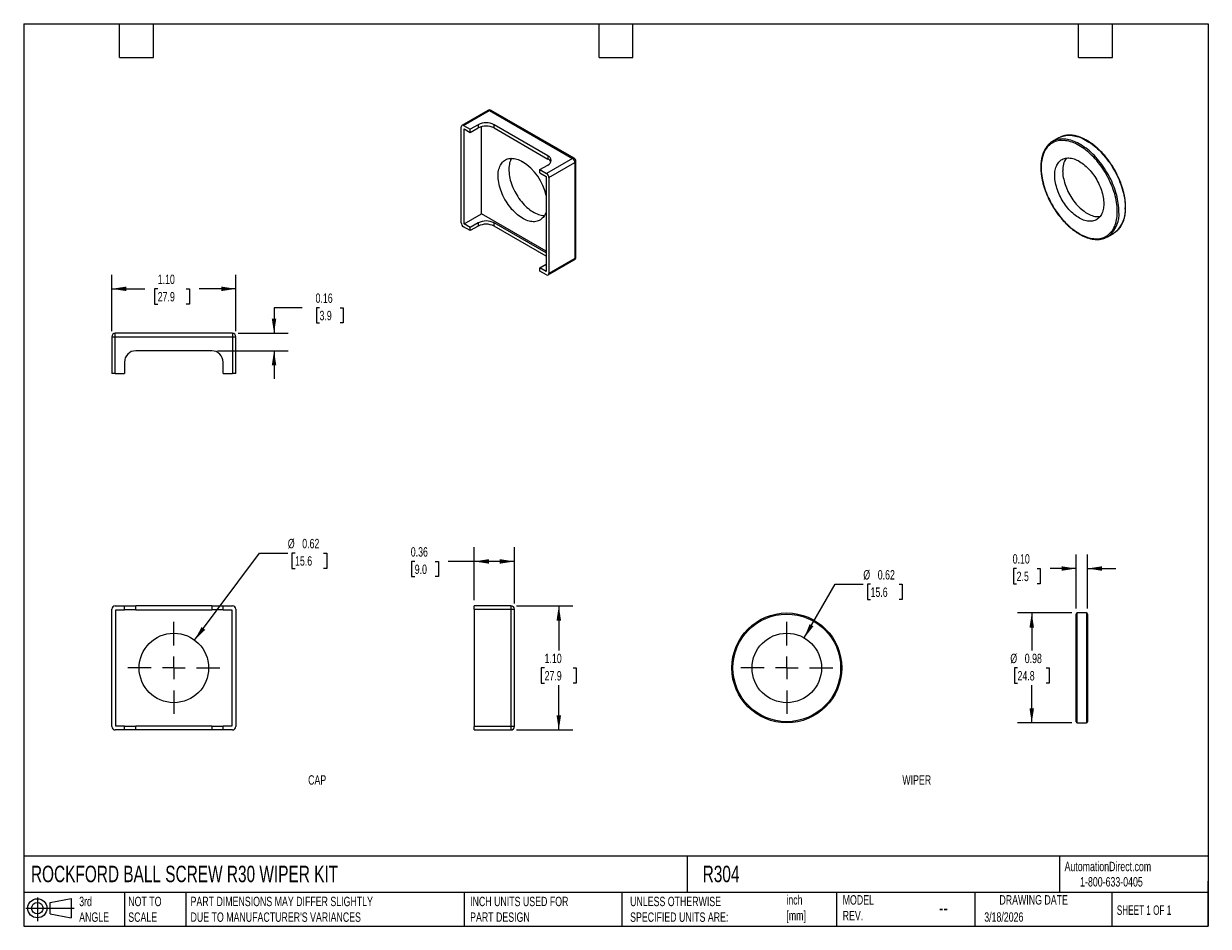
# Model space of a CAD drawing. Header units: inches. Extents: x 0.2 to 10.8, y 0.2 to 8.2.
import ezdxf

# ---------------------------------------------------------------- set-up
doc = ezdxf.new("R2010")
doc.units = ezdxf.units.IN
doc.header["$MEASUREMENT"] = 0
doc.linetypes.add('SLD-Center', pattern=[0.75, 0.6, -0.05, 0.05, -0.05])
doc.linetypes.add('SLD-Solid', pattern=[0])
doc.layers.add('CENTER', color=40, linetype='SLD-Center')
doc.layers.add('SLD-DEFPOINTS', color=7, linetype='Continuous')
doc.layers.add('DIMENSIONS', color=140, linetype='SLD-Solid', lineweight=25)
doc.layers.add('TEXT', color=140, linetype='SLD-Solid', lineweight=25)
doc.styles.add('SLDTEXTSTYLE0', font='TXT', dxfattribs={"width": 0.7})
doc.styles.add('SLDTEXTSTYLE1', font='TXT', dxfattribs={"width": 0.65})
doc.dimstyles.new('SLDDIMSTYLE0', dxfattribs={"dimtxt": 0.084961, "dimasz": 0.13, "dimexe": 0, "dimexo": 0.0625, "dimgap": 0.02124, "dimtad": 0, "dimtih": 1, "dimtoh": 1, "dimrnd": 1e-09, "dimdsep": 46, "dimtxsty": 'SLDTEXTSTYLE0', "dimsah": 1, "dimcen": 0, "dimadec": 0, "dimazin": 2, "dimtfac": 1, "dimtofl": 0, "dimtmove": 0, "dimatfit": 3, "dimfxl": 0, "dimfrac": 2, "dimtolj": 1, "dimtzin": 12, "dimarcsym": 0})
doc.dimstyles.new('SLDDIMSTYLE1', dxfattribs={"dimtxt": 0.084961, "dimasz": 0.13, "dimexe": 0, "dimexo": 0.0625, "dimgap": 0.02124, "dimtad": 0, "dimtih": 1, "dimtoh": 1, "dimrnd": 1e-09, "dimdsep": 46, "dimtxsty": 'SLDTEXTSTYLE0', "dimsah": 1, "dimcen": 0.09, "dimadec": 0, "dimazin": 2, "dimtfac": 1, "dimtofl": 0, "dimtmove": 0, "dimatfit": 3, "dimfxl": 0, "dimfrac": 2, "dimtolj": 1, "dimtzin": 12, "dimarcsym": 0})
doc.dimstyles.new('SLDDIMSTYLE2', dxfattribs={"dimtxt": 0.084961, "dimasz": 0.13, "dimexe": 0, "dimexo": 0.0625, "dimgap": 0.02124, "dimtad": 0, "dimtih": 1, "dimtoh": 1, "dimrnd": 1e-09, "dimzin": 0, "dimdsep": 46, "dimtxsty": 'SLDTEXTSTYLE0', "dimsah": 1, "dimcen": 0.09, "dimadec": 0, "dimazin": 0, "dimtfac": 1, "dimtmove": 0, "dimatfit": 0, "dimfxl": 0, "dimfrac": 2, "dimtolj": 1, "dimtzin": 12, "dimarcsym": 0})
doc.dimstyles.new('SLDDIMSTYLE3', dxfattribs={"dimtxt": 0.084961, "dimasz": 0.13, "dimexe": 0, "dimexo": 0.0625, "dimgap": 0.02124, "dimtad": 0, "dimtih": 1, "dimtoh": 1, "dimrnd": 1e-09, "dimzin": 4, "dimdsep": 46, "dimtxsty": 'SLDTEXTSTYLE0', "dimsah": 1, "dimcen": 0.09, "dimadec": 0, "dimazin": 1, "dimtfac": 1, "dimtofl": 0, "dimtmove": 0, "dimatfit": 3, "dimfxl": 0, "dimfrac": 2, "dimtolj": 1, "dimtzin": 12, "dimarcsym": 0})
doc.dimstyles.new('SLDDIMSTYLE4', dxfattribs={"dimtxt": 0.084961, "dimasz": 0.13, "dimexe": 0, "dimexo": 0.0625, "dimgap": 0.02124, "dimtad": 0, "dimtih": 1, "dimtoh": 1, "dimrnd": 1e-09, "dimdsep": 46, "dimtxsty": 'SLDTEXTSTYLE0', "dimsah": 1, "dimcen": 0.09, "dimadec": 0, "dimazin": 2, "dimtfac": 1, "dimtmove": 0, "dimatfit": 0, "dimfxl": 0, "dimfrac": 2, "dimtolj": 1, "dimtzin": 12, "dimarcsym": 0})

# ---------------------------------------------------------------- blocks, each defined once
blk = doc.blocks.new('Block11')
at = {"color": 7, "linetype": 'SLD-Solid', "lineweight": 18}
for p, q in [((0, 0.113), (0.428, 0.113)), ((0.102, 0.209), (0.102, 0)), ((0.216, 0.164), (0.401, 0.198)), ((0.216, 0.063), (0.216, 0.164)), ((0.401, 0.198), (0.401, 0.029)), ((0.216, 0.063), (0.401, 0.029))]:
    blk.add_line(p, q, dxfattribs=at)
for radius in [0.0846, 0.0506]:
    blk.add_circle((0.102, 0.113), radius, dxfattribs=at)
blk = doc.blocks.new('Block12')
at = {"layer": 'SLD-DEFPOINTS'}
blk.add_blockref('Block11', (0, 0), dxfattribs=at)
blk = doc.blocks.new('_D')
at = {"layer": 'DIMENSIONS'}
for p, q in [((7.168, 2.806), (7.442, 3.281)), ((7.442, 3.281), (7.692, 3.281)), ((7.756, 3.281), (7.728, 3.281)), ((7.728, 3.281), (7.728, 3.146)), ((8.009, 3.281), (8.037, 3.281)), ((8.037, 3.281), (8.037, 3.146)), ((7.728, 3.146), (7.756, 3.146)), ((8.037, 3.146), (8.009, 3.146))]:
    blk.add_line(p, q, dxfattribs=at)
blk.add_solid([(7.168, 2.806), (7.25, 2.909), (7.216, 2.929)], dxfattribs=at)
at = {"layer": 'DIMENSIONS', "char_height": 0.0833, "attachment_point": 1, "style": 'SLDTEXTSTYLE0'}
for s, insert in [('%%c', (7.692, 3.407)), ('0.62', (7.82, 3.407)), ('15.6', (7.756, 3.253))]:
    blk.add_mtext(s, dxfattribs=dict(at, insert=insert))
blk = doc.blocks.new('SW_CENTERMARKSYMBOL_0')
at = {"layer": 'CENTER', "color": 0}
for p, q in [((0, 0.2), (0, 0.4075)), ((-0.2, 0), (-0.4075, 0)), ((0, 0), (-0.1, 0)), ((0, 0), (0, 0.1)), ((0, 0), (0, -0.1)), ((0, 0), (0.1, 0)), ((0.2, 0), (0.4075, 0)), ((0, -0.2), (0, -0.4075))]:
    blk.add_line(p, q, dxfattribs=at)
blk = doc.blocks.new('_D_1')
at = {"layer": 'DIMENSIONS'}
for p, q in [((9.539, 3.027), (9.06, 3.027)), ((9.185, 3.027), (9.185, 2.694)), ((9.059, 2.54), (9.031, 2.54)), ((9.031, 2.54), (9.031, 2.405)), ((9.312, 2.54), (9.34, 2.54)), ((9.34, 2.54), (9.34, 2.405)), ((9.031, 2.405), (9.059, 2.405)), ((9.185, 2.052), (9.185, 2.386)), ((9.34, 2.405), (9.312, 2.405)), ((9.539, 2.052), (9.06, 2.052))]:
    blk.add_line(p, q, dxfattribs=at)
for points in [[(9.185, 3.027), (9.165, 2.897), (9.205, 2.897)], [(9.185, 2.052), (9.205, 2.182), (9.165, 2.182)]]:
    blk.add_solid(points, dxfattribs=at)
at = {"layer": 'DIMENSIONS', "char_height": 0.0833, "attachment_point": 1, "style": 'SLDTEXTSTYLE0'}
for s, insert in [('%%c', (8.995, 2.666)), ('0.98', (9.123, 2.666)), ('24.8', (9.059, 2.512))]:
    blk.add_mtext(s, dxfattribs=dict(at, insert=insert))
blk = doc.blocks.new('_D_2')
at = {"layer": 'DIMENSIONS'}
for p, q in [((9.579, 3.067), (9.579, 3.546)), ((9.679, 3.067), (9.679, 3.546)), ((9.051, 3.421), (9.023, 3.421)), ((9.023, 3.421), (9.023, 3.286)), ((9.233, 3.421), (9.261, 3.421)), ((9.261, 3.421), (9.261, 3.286)), ((9.579, 3.421), (9.348, 3.421)), ((9.679, 3.421), (9.929, 3.421)), ((9.023, 3.286), (9.051, 3.286)), ((9.261, 3.286), (9.233, 3.286))]:
    blk.add_line(p, q, dxfattribs=at)
for points in [[(9.579, 3.421), (9.449, 3.441), (9.449, 3.401)], [(9.679, 3.421), (9.809, 3.401), (9.809, 3.441)]]:
    blk.add_solid(points, dxfattribs=at)
at = {"layer": 'DIMENSIONS', "char_height": 0.0833, "attachment_point": 1, "style": 'SLDTEXTSTYLE0'}
for s, insert in [('0.10', (9.016, 3.548)), ('2.5', (9.051, 3.393))]:
    blk.add_mtext(s, dxfattribs=dict(at, insert=insert))
blk = doc.blocks.new('_D_3')
at = {"layer": 'DIMENSIONS'}
for p, q in [((1.765, 2.786), (2.341, 3.557)), ((2.341, 3.557), (2.591, 3.557)), ((2.655, 3.557), (2.627, 3.557)), ((2.627, 3.557), (2.627, 3.422)), ((2.908, 3.557), (2.936, 3.557)), ((2.936, 3.557), (2.936, 3.422)), ((2.627, 3.422), (2.655, 3.422)), ((2.936, 3.422), (2.908, 3.422))]:
    blk.add_line(p, q, dxfattribs=at)
blk.add_solid([(1.765, 2.786), (1.859, 2.878), (1.826, 2.902)], dxfattribs=at)
at = {"layer": 'DIMENSIONS', "char_height": 0.0833, "attachment_point": 1, "style": 'SLDTEXTSTYLE0'}
for s, insert in [('%%c', (2.591, 3.684)), ('0.62', (2.719, 3.684)), ('15.6', (2.655, 3.53))]:
    blk.add_mtext(s, dxfattribs=dict(at, insert=insert))
blk = doc.blocks.new('SW_CENTERMARKSYMBOL_1')
at = {"layer": 'CENTER', "color": 0}
for p, q in [((0, 0.2), (0, 0.4075)), ((-0.2, 0), (-0.4075, 0)), ((0, 0), (-0.1, 0)), ((0, 0), (0, 0.1)), ((0, 0), (0, -0.1)), ((0, 0), (0.1, 0)), ((0.2, 0), (0.4075, 0)), ((0, -0.2), (0, -0.4075))]:
    blk.add_line(p, q, dxfattribs=at)
blk = doc.blocks.new('_D_4')
at = {"layer": 'DIMENSIONS'}
for p, q in [((4.619, 3.09), (5.118, 3.09)), ((4.993, 3.09), (4.993, 2.694)), ((4.867, 2.54), (4.838, 2.54)), ((4.838, 2.54), (4.838, 2.405)), ((5.119, 2.54), (5.148, 2.54)), ((5.148, 2.54), (5.148, 2.405)), ((4.838, 2.405), (4.867, 2.405)), ((4.993, 1.99), (4.993, 2.386)), ((5.148, 2.405), (5.119, 2.405)), ((4.619, 1.99), (5.118, 1.99))]:
    blk.add_line(p, q, dxfattribs=at)
for points in [[(4.993, 3.09), (4.973, 2.96), (5.013, 2.96)], [(4.993, 1.99), (5.013, 2.12), (4.973, 2.12)]]:
    blk.add_solid(points, dxfattribs=at)
at = {"layer": 'DIMENSIONS', "char_height": 0.0833, "attachment_point": 1, "style": 'SLDTEXTSTYLE0'}
for s, insert in [('1.10', (4.867, 2.666)), ('27.9', (4.867, 2.512))]:
    blk.add_mtext(s, dxfattribs=dict(at, insert=insert))
blk = doc.blocks.new('_D_5')
at = {"layer": 'DIMENSIONS'}
for p, q in [((4.244, 3.14), (4.244, 3.609)), ((4.599, 3.11), (4.599, 3.609)), ((3.716, 3.484), (3.688, 3.484)), ((3.688, 3.484), (3.688, 3.349)), ((3.898, 3.484), (3.927, 3.484)), ((3.927, 3.484), (3.927, 3.349)), ((4.244, 3.484), (4.013, 3.484)), ((4.599, 3.484), (4.244, 3.484)), ((3.688, 3.349), (3.716, 3.349)), ((3.927, 3.349), (3.898, 3.349))]:
    blk.add_line(p, q, dxfattribs=at)
for points in [[(4.244, 3.484), (4.374, 3.464), (4.374, 3.504)], [(4.599, 3.484), (4.469, 3.504), (4.469, 3.464)]]:
    blk.add_solid(points, dxfattribs=at)
at = {"layer": 'DIMENSIONS', "char_height": 0.0833, "attachment_point": 1, "style": 'SLDTEXTSTYLE0'}
for s, insert in [('0.36', (3.681, 3.61)), ('9.0', (3.716, 3.456))]:
    blk.add_mtext(s, dxfattribs=dict(at, insert=insert))
blk = doc.blocks.new('_D_6')
at = {"layer": 'DIMENSIONS'}
for p, q in [((2.719, 5.733), (2.469, 5.733)), ((2.469, 5.733), (2.469, 5.506)), ((2.872, 5.733), (2.844, 5.733)), ((2.844, 5.733), (2.844, 5.598)), ((3.054, 5.733), (3.082, 5.733)), ((3.082, 5.733), (3.082, 5.598)), ((2.844, 5.598), (2.872, 5.598)), ((3.082, 5.598), (3.054, 5.598)), ((2.151, 5.506), (2.594, 5.506)), ((1.968, 5.351), (2.594, 5.351)), ((2.469, 5.351), (2.469, 5.101))]:
    blk.add_line(p, q, dxfattribs=at)
for points in [[(2.469, 5.506), (2.489, 5.636), (2.449, 5.636)], [(2.469, 5.351), (2.449, 5.221), (2.489, 5.221)]]:
    blk.add_solid(points, dxfattribs=at)
at = {"layer": 'DIMENSIONS', "char_height": 0.0833, "attachment_point": 1, "style": 'SLDTEXTSTYLE0'}
for s, insert in [('0.16', (2.837, 5.859)), ('3.9', (2.872, 5.705))]:
    blk.add_mtext(s, dxfattribs=dict(at, insert=insert))
blk = doc.blocks.new('_D_7')
at = {"layer": 'DIMENSIONS'}
for p, q in [((1.031, 5.526), (1.031, 6.025)), ((2.131, 5.526), (2.131, 6.025)), ((1.031, 5.9), (1.323, 5.9)), ((1.438, 5.9), (1.409, 5.9)), ((1.409, 5.9), (1.409, 5.765)), ((1.69, 5.9), (1.719, 5.9)), ((1.719, 5.9), (1.719, 5.765)), ((2.131, 5.9), (1.806, 5.9)), ((1.409, 5.765), (1.438, 5.765)), ((1.719, 5.765), (1.69, 5.765))]:
    blk.add_line(p, q, dxfattribs=at)
for points in [[(1.031, 5.9), (1.161, 5.88), (1.161, 5.92)], [(2.131, 5.9), (2.001, 5.92), (2.001, 5.88)]]:
    blk.add_solid(points, dxfattribs=at)
at = {"layer": 'DIMENSIONS', "char_height": 0.0833, "attachment_point": 1, "style": 'SLDTEXTSTYLE0'}
for s, insert in [('1.10', (1.438, 6.026)), ('27.9', (1.438, 5.872))]:
    blk.add_mtext(s, dxfattribs=dict(at, insert=insert))

msp = doc.modelspace()

# ---------------------------------------------------------------- linework, layer by layer
for p, q in [((4.364, 7.482), (4.134, 7.349)), ((4.149, 7.347), (4.379, 7.48)), ((4.379, 7.48), (5.114, 7.056)), ((5.129, 7.057), (4.394, 7.482)), ((4.278, 7.355), (4.208, 7.314)), ((4.278, 7.355), (4.278, 7.326)), ((4.897, 7.079), (4.42, 7.355)), ((4.42, 7.326), (4.42, 7.355)), ((4.128, 6.486), (4.128, 7.335)), ((4.149, 7.347), (4.208, 7.314)), ((4.153, 6.476), (4.153, 7.317)), ((4.153, 7.317), (4.208, 7.285)), ((4.208, 7.285), (4.278, 7.326)), ((4.208, 7.285), (4.208, 7.314)), ((4.308, 6.566), (4.308, 7.338)), ((4.42, 7.326), (4.897, 7.05)), ((9.426, 7.238), (9.369, 7.206)), ((5.114, 7.056), (4.885, 6.923)), ((4.897, 7.079), (4.897, 7.05)), ((4.826, 6.957), (4.897, 6.997)), ((4.826, 6.928), (4.826, 6.957)), ((4.826, 6.957), (4.885, 6.923)), ((4.906, 6.886), (5.136, 7.019)), ((5.136, 7.019), (5.136, 6.17)), ((5.144, 6.182), (5.144, 7.031)), ((4.826, 6.928), (4.881, 6.896)), ((4.881, 6.896), (4.881, 6.055)), ((4.906, 6.886), (4.906, 6.037)), ((4.153, 6.476), (4.308, 6.566)), ((4.881, 6.235), (4.308, 6.566)), ((4.208, 6.416), (4.149, 6.449)), ((4.208, 6.444), (4.153, 6.476)), ((4.278, 6.485), (4.208, 6.444)), ((4.278, 6.456), (4.208, 6.416)), ((4.208, 6.416), (4.208, 6.444)), ((4.278, 6.485), (4.278, 6.456)), ((4.881, 6.219), (4.42, 6.485)), ((4.42, 6.456), (4.42, 6.485)), ((4.881, 6.19), (4.42, 6.456)), ((9.857, 6.361), (9.913, 6.394)), ((4.826, 6.087), (4.881, 6.119)), ((4.9, 6.023), (5.129, 6.156)), ((5.136, 6.17), (4.906, 6.037)), ((4.826, 6.058), (4.826, 6.087)), ((4.881, 6.055), (4.826, 6.087)), ((4.885, 6.025), (4.826, 6.058)), ((1.031, 5.476), (1.061, 5.476)), ((1.031, 5.476), (1.031, 5.151)), ((1.061, 5.476), (1.061, 5.506)), ((2.101, 5.506), (1.061, 5.506)), ((1.061, 5.476), (2.101, 5.476)), ((1.061, 5.151), (1.061, 5.476)), ((2.101, 5.506), (2.101, 5.476)), ((2.101, 5.476), (2.131, 5.476)), ((2.101, 5.476), (2.101, 5.151)), ((2.131, 5.151), (2.131, 5.476)), ((1.143, 5.251), (1.143, 5.151)), ((1.918, 5.351), (1.243, 5.351)), ((2.018, 5.151), (2.018, 5.251)), ((1.061, 5.151), (1.031, 5.151)), ((1.061, 5.151), (1.143, 5.151)), ((2.018, 5.151), (2.101, 5.151)), ((2.131, 5.151), (2.101, 5.151)), ((1.031, 2.02), (1.031, 3.06)), ((1.061, 3.09), (1.143, 3.09)), ((1.066, 2.025), (1.066, 3.055)), ((1.066, 3.055), (1.143, 3.055)), ((1.143, 3.055), (1.143, 3.09)), ((1.143, 3.09), (1.243, 3.09)), ((1.243, 3.055), (1.143, 3.055)), ((1.243, 3.055), (1.243, 3.09)), ((1.918, 3.09), (1.243, 3.09)), ((1.243, 3.055), (1.918, 3.055)), ((1.918, 3.09), (1.918, 3.055)), ((1.918, 3.09), (2.018, 3.09)), ((2.018, 3.055), (1.918, 3.055)), ((2.018, 3.055), (2.018, 3.09)), ((2.018, 3.09), (2.101, 3.09)), ((2.018, 3.055), (2.096, 3.055)), ((2.096, 3.055), (2.096, 2.025)), ((2.131, 3.06), (2.131, 2.02)), ((4.244, 3.06), (4.244, 3.09)), ((4.569, 3.09), (4.244, 3.09)), ((4.244, 3.06), (4.244, 2.02)), ((4.244, 3.06), (4.569, 3.06)), ((4.569, 3.09), (4.569, 3.06)), ((4.569, 3.06), (4.569, 2.02)), ((4.569, 3.06), (4.599, 3.06)), ((4.599, 2.02), (4.599, 3.06)), ((9.579, 2.062), (9.579, 3.017)), ((9.669, 3.027), (9.589, 3.027)), ((9.589, 2.54), (9.589, 3.027)), ((9.669, 3.027), (9.669, 2.54)), ((9.679, 3.017), (9.679, 2.54)), ((9.589, 2.052), (9.589, 2.54)), ((9.669, 2.54), (9.669, 2.052)), ((9.679, 2.54), (9.679, 2.062)), ((1.143, 2.025), (1.066, 2.025)), ((1.143, 1.99), (1.143, 2.025)), ((1.143, 2.025), (1.243, 2.025)), ((1.243, 1.99), (1.243, 2.025)), ((1.918, 2.025), (1.243, 2.025)), ((1.918, 2.025), (1.918, 1.99)), ((1.918, 2.025), (2.018, 2.025)), ((2.018, 1.99), (2.018, 2.025)), ((2.096, 2.025), (2.018, 2.025)), ((4.569, 2.02), (4.244, 2.02)), ((4.244, 1.99), (4.244, 2.02)), ((4.599, 2.02), (4.569, 2.02)), ((4.569, 2.02), (4.569, 1.99)), ((9.589, 2.052), (9.669, 2.052)), ((1.143, 1.99), (1.061, 1.99)), ((1.243, 1.99), (1.143, 1.99)), ((1.918, 1.99), (1.243, 1.99)), ((2.018, 1.99), (1.918, 1.99)), ((2.101, 1.99), (2.018, 1.99)), ((4.244, 1.99), (4.569, 1.99))]:
    msp.add_line(p, q)
at = {"flags": 128}
for points in [[(9.441, 7.246), (9.451, 7.25), (9.463, 7.254), (9.476, 7.257), (9.488, 7.259), (9.502, 7.261), (9.515, 7.261), (9.529, 7.261), (9.543, 7.259), (9.557, 7.257), (9.572, 7.254), (9.586, 7.25), (9.601, 7.246), (9.616, 7.24), (9.631, 7.234), (9.647, 7.227), (9.662, 7.219), (9.677, 7.21), (9.692, 7.2), (9.708, 7.19), (9.723, 7.179), (9.738, 7.167), (9.753, 7.155), (9.767, 7.141), (9.782, 7.128), (9.796, 7.113), (9.81, 7.098), (9.824, 7.083), (9.837, 7.067), (9.851, 7.05), (9.863, 7.033), (9.876, 7.016), (9.888, 6.998), (9.899, 6.98), (9.911, 6.962), (9.921, 6.943), (9.931, 6.924), (9.941, 6.905), (9.95, 6.885), (9.959, 6.866), (9.967, 6.846), (9.974, 6.826), (9.981, 6.807), (9.987, 6.787), (9.993, 6.767), (9.998, 6.748), (10.002, 6.729), (10.006, 6.709), (10.009, 6.69), (10.011, 6.672), (10.013, 6.653), (10.014, 6.635), (10.014, 6.617)], [(9.268, 6.974), (9.269, 6.957), (9.27, 6.939), (9.271, 6.921), (9.274, 6.902), (9.277, 6.883), (9.28, 6.864), (9.285, 6.845), (9.289, 6.826), (9.295, 6.807), (9.301, 6.787), (9.308, 6.768), (9.315, 6.748), (9.323, 6.729), (9.332, 6.71), (9.341, 6.691), (9.35, 6.672), (9.361, 6.653), (9.371, 6.635), (9.382, 6.616), (9.394, 6.599), (9.406, 6.581), (9.418, 6.564), (9.431, 6.547), (9.444, 6.531), (9.457, 6.515), (9.471, 6.5), (9.485, 6.486), (9.499, 6.472), (9.513, 6.458), (9.528, 6.445), (9.542, 6.433), (9.557, 6.422), (9.572, 6.411), (9.587, 6.401), (9.602, 6.392), (9.617, 6.383), (9.632, 6.376), (9.647, 6.369), (9.662, 6.363), (9.677, 6.357), (9.691, 6.353), (9.706, 6.349), (9.72, 6.347), (9.734, 6.345), (9.748, 6.344), (9.762, 6.344), (9.775, 6.344), (9.788, 6.346), (9.8, 6.348), (9.812, 6.352), (9.824, 6.356), (9.835, 6.361), (9.846, 6.367), (9.856, 6.373), (9.866, 6.381), (9.875, 6.389), (9.884, 6.398), (9.892, 6.408), (9.9, 6.418), (9.907, 6.43), (9.914, 6.442), (9.92, 6.454), (9.925, 6.467), (9.929, 6.481), (9.933, 6.496), (9.937, 6.511), (9.939, 6.526), (9.941, 6.542), (9.943, 6.559), (9.943, 6.576), (9.943, 6.593), (9.943, 6.611), (9.941, 6.629), (9.939, 6.647), (9.937, 6.666), (9.933, 6.685), (9.929, 6.704), (9.925, 6.723), (9.92, 6.742), (9.914, 6.762), (9.907, 6.781), (9.9, 6.801), (9.892, 6.82), (9.884, 6.839), (9.875, 6.859), (9.866, 6.878), (9.856, 6.896), (9.846, 6.915), (9.835, 6.933), (9.824, 6.951), (9.812, 6.969), (9.8, 6.986), (9.788, 7.003), (9.775, 7.02), (9.762, 7.036), (9.748, 7.051), (9.734, 7.066), (9.72, 7.08), (9.706, 7.094), (9.691, 7.107), (9.677, 7.12), (9.662, 7.131), (9.647, 7.143), (9.632, 7.153), (9.617, 7.163), (9.602, 7.171), (9.587, 7.18), (9.572, 7.187), (9.557, 7.193), (9.542, 7.199), (9.528, 7.204), (9.513, 7.208), (9.499, 7.211), (9.485, 7.213), (9.471, 7.215), (9.457, 7.215), (9.444, 7.215), (9.431, 7.214), (9.418, 7.212), (9.406, 7.209), (9.394, 7.205), (9.382, 7.201), (9.371, 7.195), (9.361, 7.189), (9.35, 7.182), (9.341, 7.174), (9.332, 7.165), (9.323, 7.156), (9.315, 7.146), (9.308, 7.135), (9.301, 7.123), (9.295, 7.111), (9.289, 7.098), (9.285, 7.085), (9.28, 7.07), (9.277, 7.056), (9.274, 7.04), (9.271, 7.025), (9.27, 7.008), (9.269, 6.991), (9.268, 6.974)], [(9.958, 6.584), (9.957, 6.602), (9.956, 6.62), (9.955, 6.639), (9.952, 6.658), (9.949, 6.677), (9.946, 6.696), (9.941, 6.715), (9.936, 6.735), (9.931, 6.754), (9.924, 6.774), (9.918, 6.794), (9.91, 6.813), (9.902, 6.833), (9.894, 6.853), (9.885, 6.872), (9.875, 6.891), (9.865, 6.91), (9.854, 6.929), (9.843, 6.947), (9.831, 6.966), (9.819, 6.983), (9.807, 7.001), (9.794, 7.018), (9.781, 7.034), (9.767, 7.05), (9.754, 7.066), (9.74, 7.081), (9.725, 7.095), (9.711, 7.109), (9.696, 7.122), (9.681, 7.134), (9.666, 7.146), (9.651, 7.157), (9.636, 7.167), (9.621, 7.177), (9.605, 7.186), (9.59, 7.194), (9.575, 7.201), (9.56, 7.207), (9.545, 7.213), (9.53, 7.218), (9.515, 7.222), (9.501, 7.225), (9.486, 7.227), (9.472, 7.228), (9.459, 7.229), (9.445, 7.228), (9.432, 7.227), (9.419, 7.225), (9.407, 7.221), (9.395, 7.218), (9.386, 7.214)], [(4.881, 6.585), (4.877, 6.573), (4.872, 6.562), (4.867, 6.551), (4.861, 6.542), (4.854, 6.533), (4.846, 6.525), (4.838, 6.518), (4.83, 6.512), (4.82, 6.506), (4.811, 6.502), (4.8, 6.499), (4.789, 6.497), (4.778, 6.495), (4.767, 6.495), (4.755, 6.496), (4.743, 6.498), (4.73, 6.5), (4.718, 6.504), (4.705, 6.509), (4.692, 6.515), (4.679, 6.521), (4.666, 6.529), (4.653, 6.537), (4.64, 6.546), (4.627, 6.556), (4.615, 6.567), (4.602, 6.579), (4.59, 6.591), (4.578, 6.604), (4.567, 6.618), (4.555, 6.632), (4.545, 6.647), (4.534, 6.662), (4.525, 6.677), (4.515, 6.693), (4.507, 6.709), (4.498, 6.726), (4.491, 6.742), (4.484, 6.759), (4.478, 6.776), (4.472, 6.793), (4.468, 6.809), (4.464, 6.826), (4.46, 6.842), (4.458, 6.859), (4.456, 6.874), (4.455, 6.89), (4.455, 6.905), (4.456, 6.92), (4.457, 6.934), (4.459, 6.948), (4.462, 6.961), (4.466, 6.973), (4.47, 6.984), (4.475, 6.995), (4.481, 7.005), (4.487, 7.015), (4.495, 7.023), (4.502, 7.031), (4.511, 7.037), (4.52, 7.043), (4.529, 7.048), (4.539, 7.051), (4.55, 7.054), (4.561, 7.056), (4.572, 7.057), (4.584, 7.056), (4.596, 7.055), (4.608, 7.053), (4.621, 7.05), (4.634, 7.045), (4.646, 7.04), (4.659, 7.034), (4.672, 7.027), (4.672, 7.027)], [(4.574, 7.057), (4.571, 7.05), (4.565, 7.04), (4.561, 7.028), (4.557, 7.016), (4.555, 7.003), (4.552, 6.989), (4.551, 6.975), (4.55, 6.96), (4.551, 6.945), (4.552, 6.93), (4.553, 6.914), (4.556, 6.897), (4.559, 6.881), (4.563, 6.864), (4.568, 6.848), (4.573, 6.831), (4.58, 6.814), (4.586, 6.797), (4.594, 6.781), (4.602, 6.764), (4.611, 6.748), (4.62, 6.732), (4.63, 6.717), (4.64, 6.702), (4.651, 6.687), (4.662, 6.673), (4.674, 6.659), (4.685, 6.646), (4.698, 6.634), (4.71, 6.622), (4.723, 6.611), (4.735, 6.601), (4.748, 6.592), (4.761, 6.584), (4.774, 6.576), (4.787, 6.57), (4.8, 6.564), (4.813, 6.559), (4.826, 6.556), (4.838, 6.553), (4.85, 6.551), (4.862, 6.55), (4.866, 6.55)], [(9.823, 6.654), (9.823, 6.64), (9.822, 6.627), (9.82, 6.614), (9.818, 6.602), (9.815, 6.59), (9.811, 6.579), (9.807, 6.568), (9.802, 6.558), (9.797, 6.549), (9.791, 6.54), (9.784, 6.532), (9.777, 6.525), (9.769, 6.519), (9.761, 6.514), (9.752, 6.509), (9.743, 6.505), (9.733, 6.502), (9.723, 6.5), (9.713, 6.499), (9.702, 6.499), (9.691, 6.499), (9.68, 6.501), (9.668, 6.503), (9.657, 6.506), (9.645, 6.51), (9.633, 6.515), (9.621, 6.52), (9.609, 6.527), (9.597, 6.534), (9.585, 6.542), (9.573, 6.55), (9.561, 6.56), (9.549, 6.57), (9.538, 6.58), (9.526, 6.592), (9.515, 6.604), (9.504, 6.616), (9.494, 6.629), (9.484, 6.642), (9.474, 6.656), (9.464, 6.671), (9.455, 6.685), (9.447, 6.7), (9.439, 6.715), (9.431, 6.73), (9.424, 6.746), (9.418, 6.761), (9.412, 6.777), (9.407, 6.792), (9.403, 6.808), (9.399, 6.824), (9.395, 6.839), (9.393, 6.854), (9.391, 6.869), (9.389, 6.884), (9.389, 6.898), (9.389, 6.912), (9.389, 6.925), (9.391, 6.939), (9.393, 6.951), (9.395, 6.963), (9.399, 6.975), (9.403, 6.986), (9.407, 6.996), (9.412, 7.005), (9.418, 7.014), (9.424, 7.023), (9.431, 7.03), (9.439, 7.037), (9.447, 7.042), (9.455, 7.047), (9.464, 7.052), (9.474, 7.055), (9.484, 7.058), (9.494, 7.059), (9.504, 7.06), (9.515, 7.06), (9.526, 7.059), (9.538, 7.057), (9.549, 7.055), (9.561, 7.051), (9.573, 7.047), (9.585, 7.041), (9.597, 7.036), (9.609, 7.029), (9.621, 7.021), (9.633, 7.013), (9.645, 7.004), (9.657, 6.994), (9.668, 6.984), (9.68, 6.973), (9.691, 6.961), (9.702, 6.949), (9.713, 6.936), (9.723, 6.923), (9.733, 6.909), (9.743, 6.895), (9.752, 6.881), (9.761, 6.866), (9.769, 6.851), (9.777, 6.836), (9.784, 6.821), (9.791, 6.805), (9.797, 6.79), (9.802, 6.774), (9.807, 6.759), (9.811, 6.743), (9.815, 6.728), (9.818, 6.712), (9.82, 6.697), (9.822, 6.683), (9.823, 6.668), (9.823, 6.654)], [(9.459, 6.946), (9.46, 6.932), (9.461, 6.917), (9.462, 6.902), (9.465, 6.887), (9.468, 6.872), (9.471, 6.857), (9.475, 6.841), (9.48, 6.825), (9.486, 6.81), (9.492, 6.794), (9.499, 6.779), (9.506, 6.763), (9.514, 6.748), (9.522, 6.733), (9.531, 6.719), (9.54, 6.704), (9.549, 6.69), (9.559, 6.677), (9.57, 6.663), (9.58, 6.651), (9.591, 6.639), (9.603, 6.627), (9.614, 6.616), (9.626, 6.606), (9.638, 6.596), (9.649, 6.587), (9.662, 6.578), (9.674, 6.571), (9.686, 6.564), (9.698, 6.558), (9.71, 6.553), (9.722, 6.549), (9.733, 6.545), (9.745, 6.542), (9.756, 6.541), (9.767, 6.54), (9.778, 6.54), (9.789, 6.54), (9.791, 6.541)], [(9.929, 6.404), (9.921, 6.399), (9.913, 6.394)]]:
    msp.add_lwpolyline(points, dxfattribs=at)
for centre, radius in [((7.014, 2.54), 0.487), ((7.014, 2.54), 0.477), ((1.581, 2.54), 0.308), ((7.014, 2.54), 0.308)]:
    msp.add_circle(centre, radius)
for centre, radius, start, end in [((4.379, 7.456), 0.03, 60.0027, 119.9973), ((4.37, 7.468), 0.0151, 54.3824, 114.3071), ((4.388, 7.468), 0.0151, 65.6929, 125.6176), ((4.141, 7.337), 0.0131, 50.7967, 189.214), ((4.349, 7.219), 0.153, 62.5284, 117.4716), ((4.349, 7.19), 0.153, 62.5284, 117.4716), ((9.507, 7.097), 0.163, 113.8539, 119.9917), ((9.451, 7.065), 0.163, 113.2347, 125.9456), ((4.881, 7.038), 0.0438, 291.1173, 68.8827), ((4.87, 6.998), 0.0594, 26.3437, 62.8877), ((5.123, 7.043), 0.0151, 65.6929, 125.6176), ((5.09, 7.017), 0.0461, 2.6055, 57.3945), ((5.114, 7.031), 0.03, 0, 60.0027), ((9.643, 6.954), 0.184, 145.3556, 182.6535), ((4.411, 6.623), 0.481, 12.4059, 57.1023), ((5.129, 7.033), 0.0151, 294.3747, 354.3052), ((4.86, 6.884), 0.0461, 2.6055, 57.3945), ((9.761, 6.595), 0.254, 311.2899, 4.9958), ((9.703, 6.563), 0.256, 311.4281, 4.7939), ((4.174, 6.488), 0.0461, 182.6055, 237.3945), ((4.349, 6.349), 0.153, 62.5284, 117.4716), ((4.349, 6.32), 0.153, 62.5284, 117.4716), ((9.775, 6.502), 0.163, 293.7137, 306.4512), ((5.114, 6.182), 0.03, 299.9973, 0), ((5.121, 6.168), 0.0144, 304.0564, 7.2558), ((5.129, 6.183), 0.0151, 294.3747, 354.3052), ((4.893, 6.035), 0.0131, 230.7967, 9.214), ((1.061, 5.476), 0.03, 90, 180), ((2.101, 5.476), 0.03, 0, 90), ((1.243, 5.251), 0.1, 90, 180), ((1.918, 5.251), 0.1, 0, 90), ((1.061, 3.06), 0.03, 90, 180), ((2.101, 3.06), 0.03, 0, 90), ((4.569, 3.06), 0.03, 0, 90), ((9.589, 3.017), 0.01, 90, 180), ((9.669, 3.017), 0.01, 0, 90), ((1.061, 2.02), 0.03, 180, 270), ((2.101, 2.02), 0.03, 270, 0), ((4.569, 2.02), 0.03, 270, 0), ((9.589, 2.062), 0.01, 180, 270), ((9.669, 2.062), 0.01, 270, 0)]:
    msp.add_arc(centre, radius, start, end)
for points, knots in [([(10.017, 6.621), (10.017, 6.624), (10.017, 6.633), (10.017, 6.647), (10.015, 6.665), (10.013, 6.682), (10.011, 6.7), (10.008, 6.718), (10.004, 6.737), (10, 6.755), (9.995, 6.773), (9.99, 6.792), (9.984, 6.811), (9.978, 6.829), (9.971, 6.848), (9.963, 6.866), (9.955, 6.885), (9.946, 6.903), (9.937, 6.921), (9.928, 6.939), (9.918, 6.957), (9.908, 6.975), (9.897, 6.992), (9.886, 7.009), (9.874, 7.026), (9.862, 7.042), (9.85, 7.058), (9.838, 7.073), (9.825, 7.088), (9.812, 7.103), (9.798, 7.117), (9.785, 7.13), (9.771, 7.143), (9.757, 7.156), (9.743, 7.168), (9.729, 7.179), (9.714, 7.189), (9.7, 7.199), (9.685, 7.208), (9.671, 7.217), (9.656, 7.225), (9.642, 7.232), (9.627, 7.238), (9.613, 7.244), (9.598, 7.249), (9.584, 7.253), (9.57, 7.257), (9.556, 7.259), (9.542, 7.261), (9.529, 7.262), (9.516, 7.262), (9.503, 7.262), (9.49, 7.26), (9.477, 7.258), (9.465, 7.255), (9.454, 7.251), (9.446, 7.248), (9.442, 7.247), (9.442, 7.247)], [0, 0, 0, 0, 0.0096877, 0.0280586, 0.0464273, 0.064793, 0.0831552, 0.1015137, 0.1198683, 0.1382191, 0.1565662, 0.1749097, 0.1932499, 0.2115871, 0.2299216, 0.2482537, 0.2665839, 0.2849124, 0.3032397, 0.3215662, 0.3398921, 0.3582179, 0.376544, 0.3948706, 0.4131982, 0.4315271, 0.4498577, 0.4681904, 0.4865255, 0.5048636, 0.5232048, 0.5415496, 0.5598982, 0.578251, 0.5966081, 0.6149697, 0.6333359, 0.6517067, 0.6700816, 0.6884604, 0.7068423, 0.7252263, 0.7436107, 0.761993, 0.7803707, 0.7987405, 0.8170985, 0.8354402, 0.8537606, 0.8720544, 0.8903163, 0.9085415, 0.9267264, 0.9448687, 0.9629685, 0.9810283, 0.9990534, 1, 1, 1, 1]), ([(9.354, 7.196), (9.351, 7.194), (9.345, 7.189), (9.336, 7.181), (9.328, 7.172), (9.319, 7.163), (9.312, 7.152), (9.305, 7.142), (9.298, 7.13), (9.292, 7.118), (9.287, 7.106), (9.282, 7.092), (9.278, 7.079), (9.274, 7.064), (9.271, 7.05), (9.269, 7.034), (9.267, 7.019), (9.266, 7.003), (9.265, 6.986), (9.265, 6.969), (9.266, 6.952), (9.267, 6.935), (9.269, 6.917), (9.272, 6.899), (9.275, 6.881), (9.278, 6.863), (9.282, 6.844), (9.287, 6.826), (9.293, 6.807), (9.299, 6.789), (9.305, 6.77), (9.312, 6.751), (9.32, 6.733), (9.328, 6.714), (9.336, 6.696), (9.345, 6.678), (9.355, 6.66), (9.365, 6.642), (9.375, 6.625), (9.386, 6.607), (9.397, 6.59), (9.408, 6.574), (9.42, 6.557), (9.433, 6.542), (9.445, 6.526), (9.458, 6.511), (9.471, 6.497), (9.484, 6.483), (9.498, 6.469), (9.512, 6.456), (9.526, 6.444), (9.54, 6.432), (9.554, 6.421), (9.569, 6.41), (9.583, 6.4), (9.598, 6.391), (9.612, 6.382), (9.627, 6.375), (9.641, 6.367), (9.656, 6.361), (9.67, 6.355), (9.684, 6.351), (9.699, 6.346), (9.713, 6.343), (9.727, 6.34), (9.74, 6.339), (9.754, 6.338), (9.767, 6.337), (9.78, 6.338), (9.793, 6.339), (9.805, 6.342), (9.817, 6.345), (9.829, 6.348), (9.836, 6.351), (9.84, 6.353), (9.84, 6.353)], [0, 0, 0, 0, 0.013242, 0.026904, 0.040585, 0.054289, 0.068022, 0.081785, 0.09558, 0.109405, 0.123258, 0.137135, 0.151034, 0.164949, 0.178877, 0.192815, 0.206761, 0.22071, 0.234662, 0.248615, 0.262567, 0.276517, 0.290465, 0.30441, 0.318353, 0.332292, 0.346229, 0.360162, 0.374093, 0.388022, 0.401948, 0.415872, 0.429795, 0.443716, 0.457636, 0.471554, 0.485473, 0.49939, 0.513308, 0.527226, 0.541144, 0.555063, 0.568983, 0.582905, 0.596827, 0.610752, 0.624679, 0.638609, 0.652541, 0.666476, 0.680414, 0.694356, 0.708301, 0.722249, 0.736201, 0.750156, 0.764114, 0.778074, 0.792036, 0.805998, 0.819959, 0.833916, 0.847867, 0.861809, 0.875738, 0.889651, 0.903544, 0.917413, 0.931254, 0.945064, 0.958841, 0.972587, 0.986302, 0.999991, 1, 1, 1, 1]), ([(9.929, 6.405), (9.932, 6.407), (9.938, 6.411), (9.947, 6.419), (9.955, 6.428), (9.963, 6.437), (9.971, 6.447), (9.978, 6.458), (9.984, 6.47), (9.99, 6.482), (9.996, 6.494), (10, 6.508), (10.005, 6.521), (10.008, 6.536), (10.011, 6.55), (10.014, 6.566), (10.015, 6.581), (10.017, 6.597), (10.017, 6.611), (10.017, 6.619), (10.017, 6.621)], [0, 0, 0, 0, 0.048105, 0.105265, 0.1625, 0.219836, 0.27729, 0.334873, 0.392587, 0.450427, 0.508383, 0.566442, 0.624588, 0.682804, 0.741075, 0.799388, 0.857729, 0.916089, 0.974459, 1, 1, 1, 1])]:
    msp.add_open_spline(points, degree=3, knots=knots)
at = {"layer": 'TEXT'}
for p, q in [((0.25, 8.25), (10.75, 8.25)), ((0.25, 8.25), (0.25, 0.25)), ((1.1, 7.95), (1.1, 8.25)), ((1.4, 7.95), (1.4, 8.25)), ((5.35, 7.95), (5.35, 8.25)), ((5.65, 7.95), (5.65, 8.25)), ((9.6, 7.95), (9.6, 8.25)), ((9.9, 7.95), (9.9, 8.25)), ((10.75, 8.25), (10.75, 0.25)), ((1.1, 7.95), (1.4, 7.95)), ((5.35, 7.95), (5.65, 7.95)), ((9.6, 7.95), (9.9, 7.95)), ((10.75, 0.871), (0.25, 0.871)), ((6.132, 0.871), (6.132, 0.55)), ((9.432, 0.871), (9.432, 0.55)), ((10.75, 0.25), (10.75, 0.65)), ((10.75, 0.55), (0.25, 0.55)), ((1.143, 0.55), (1.143, 0.25)), ((1.687, 0.55), (1.687, 0.25)), ((4.153, 0.55), (4.153, 0.25)), ((5.551, 0.55), (5.551, 0.25)), ((7.453, 0.55), (7.453, 0.25)), ((8.68, 0.55), (8.68, 0.25)), ((9.896, 0.55), (9.896, 0.25)), ((0.25, 0.25), (10.75, 0.25))]:
    msp.add_line(p, q, dxfattribs=at)

# ---------------------------------------------------------------- block references
at = {"layer": 'CENTER'}
for name, p in [('SW_CENTERMARKSYMBOL_1', (1.581, 2.54)), ('SW_CENTERMARKSYMBOL_0', (7.014, 2.54))]:
    msp.add_blockref(name, p, dxfattribs=at)
at = {"layer": 'SLD-DEFPOINTS'}
msp.add_blockref('Block12', (0.269, 0.297), dxfattribs=at)

# ---------------------------------------------------------------- texts
at = {"layer": 'TEXT'}
for s, insert, char_height, attachment_point, style in [('CAP', (2.771, 1.589), 0.0833, 1, 'SLDTEXTSTYLE0'), ('WIPER', (8.038, 1.589), 0.0833, 1, 'SLDTEXTSTYLE0'), ('ROCKFORD BALL SCREW R30 WIPER KIT', (0.314, 0.787), 0.14583, 1, 'SLDTEXTSTYLE0'), ('R304', (6.268, 0.787), 0.1458, 1, 'SLDTEXTSTYLE0'), ('AutomationDirect.com', (9.476, 0.822), 0.08333, 1, 'SLDTEXTSTYLE0'), ('1-800-633-0405', (9.614, 0.686), 0.08333, 1, 'SLDTEXTSTYLE0'), ('inch^J[mm]', (7.01, 0.526), 0.0833, 1, 'SLDTEXTSTYLE0'), ('MODEL ^JREV.', (7.509, 0.526), 0.08333, 1, 'SLDTEXTSTYLE0'), ('DRAWING DATE', (9.202, 0.526), 0.08333, 2, 'SLDTEXTSTYLE0'), ('3rd^JANGLE', (0.742, 0.512), 0.0833, 1, 'SLDTEXTSTYLE0'), ('NOT TO^JSCALE', (1.177, 0.512), 0.08333, 1, 'SLDTEXTSTYLE0'), ("PART DIMENSIONS MAY DIFFER SLIGHTLY ^JDUE TO MANUFACTURER'S VARIANCES", (1.729, 0.512), 0.08333, 1, 'SLDTEXTSTYLE0'), ('INCH UNITS USED FOR ^JPART DESIGN', (4.207, 0.512), 0.08333, 1, 'SLDTEXTSTYLE0'), ('UNLESS OTHERWISE ^JSPECIFIED UNITS ARE:', (5.625, 0.512), 0.08333, 1, 'SLDTEXTSTYLE0'), ('SHEET 1 OF 1', (9.939, 0.435), 0.08333, 1, 'SLDTEXTSTYLE1'), ('--', (8.363, 0.475), 0.125, 1, 'SLDTEXTSTYLE0'), ('3/18/2026', (8.764, 0.374), 0.0833, 1, 'SLDTEXTSTYLE0')]:
    msp.add_mtext(s, dxfattribs=dict(at, insert=insert, char_height=char_height, attachment_point=attachment_point, style=style))

# ---------------------------------------------------------------- dimensions: what is measured, and where the dimension line sits
at = {"layer": 'DIMENSIONS'}
for base, p1, p2, dimstyle, picture, middle in [((2.131, 5.9), (1.031, 5.476), (2.131, 5.476), 'SLDDIMSTYLE3', '_D_7', (1.564, 5.9)), ((4.244365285, 3.483607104), (4.599365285, 3.059906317), (4.244365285, 3.089906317), 'SLDDIMSTYLE1', '_D_5', (3.807366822, 3.483607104)), ((9.679, 3.421), (9.579, 3.017), (9.679, 3.017), 'SLDDIMSTYLE2', '_D_2', (9.142, 3.421))]:
    dim = msp.add_linear_dim(base=base, p1=p1, p2=p2, dimstyle=dimstyle, dxfattribs=at)
    dim.commit()
    dim.dimension.update_dxf_attribs({"geometry": picture, "text_midpoint": middle, "dimtype": 160})
for base, p1, p2, dimstyle, picture, middle in [((2.4688602, 5.35094181), (2.100531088, 5.50594181), (1.918031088, 5.35094181), 'SLDDIMSTYLE4', '_D_6', (2.4688602, 5.732888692)), ((4.993, 1.99), (4.569, 3.09), (4.569, 1.99), 'SLDDIMSTYLE3', '_D_4', (4.993, 2.54))]:
    dim = msp.add_linear_dim(base=base, p1=p1, p2=p2, angle=90, dimstyle=dimstyle, dxfattribs=at)
    dim.commit()
    dim.dimension.update_dxf_attribs({"geometry": picture, "text_midpoint": middle, "dimtype": 160})
for p1, p2, picture, middle in [((1.3964, 2.2936), (1.7647, 2.7862), '_D_3', (2.7816, 3.5573)), ((6.861, 2.274), (7.168, 2.806), '_D', (7.883, 3.281))]:
    dim = msp.add_diameter_dim_2p(p1=p1, p2=p2, dimstyle='SLDDIMSTYLE0', dxfattribs=at)
    dim.commit()
    dim.dimension.update_dxf_attribs({"geometry": picture, "text_midpoint": middle, "dimtype": 163})
dim = msp.add_linear_dim(base=(9.185274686, 2.052406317), p1=(9.588975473, 3.027406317), p2=(9.588975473, 2.052406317), angle=90, text='%%c<>', dimstyle='SLDDIMSTYLE1', dxfattribs=at)
dim.commit()
dim.dimension.update_dxf_attribs({"geometry": '_D_1', "text_midpoint": (9.185274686, 2.539906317), "dimtype": 160})

doc.saveas('drawing.dxf')
